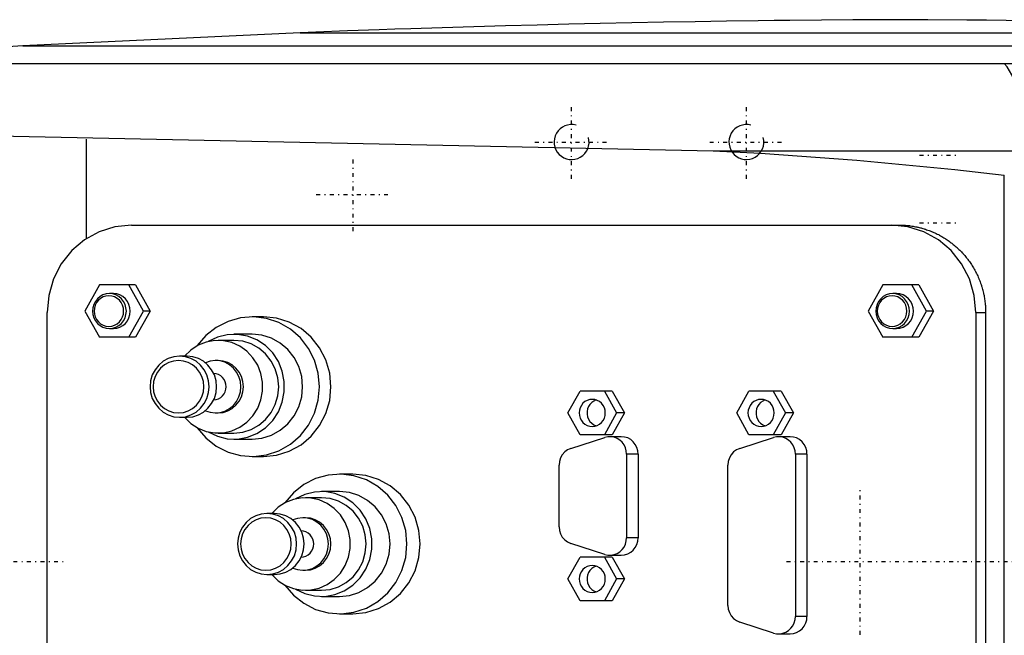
# Model space of a CAD drawing. Extents: x -602 to 139, y -105 to 105.
# Tile 3 of 5: x -463 to -351, y -8 to 62. Entities that reach past the tile are written whole.
import ezdxf

# ---------------------------------------------------------------- set-up
doc = ezdxf.new("R2010")
doc.units = 0
doc.linetypes.add('CENTER', pattern=[1.5, 0.45, -0.5, 0.05, -0.5])
for name, color, linetype in [('AM_0', 7, 'CONTINUOUS'), ('AM_10', 7, 'CONTINUOUS'), ('AM_7', 7, 'CENTER')]:
    doc.layers.add(name, color=color, linetype=linetype)

msp = doc.modelspace()

# ---------------------------------------------------------------- linework, layer by layer
at = {"layer": 'AM_0', "color": 7, "linetype": 'CONTINUOUS'}
for p, q in [((-431.04, 60.5), (-462.76, 59)), ((-431.04, 60.5), (-285.14, 60.5)), ((-462.76, 59), (-494.4, 57)), ((-462.76, 59), (-252.3, 59)), ((-494.4, 57), (-242.93, 57)), ((-498.5, 49.39), (-383.81, 47)), ((-455.5, 36.95), (-455.5, 48.32)), ((-383.81, 47), (-346.87, 47)), ((-350.5, -44.22), (-350.5, 44.22)), ((-450.34, 38.5), (-362.55, 38.5)), ((-454, 31.65), (-455.67, 28.65)), ((-449.88, 31.65), (-454, 31.65)), ((-448.98, 28.65), (-450.65, 31.65)), ((-449.88, 31.65), (-448.2, 28.65)), ((-364.41, 31.65), (-366.08, 28.65)), ((-360.29, 31.65), (-364.41, 31.65)), ((-359.39, 28.65), (-361.06, 31.65)), ((-360.29, 31.65), (-358.61, 28.65)), ((-452.41, 30.65), (-452.86, 30.65)), ((-362.82, 30.65), (-363.27, 30.65)), ((-460, -28.5), (-460, 28.5)), ((-455.67, 28.65), (-454, 25.65)), ((-450.65, 25.65), (-448.98, 28.65)), ((-448.2, 28.65), (-449.88, 25.65)), ((-448.2, 28.65), (-448.98, 28.65)), ((-366.08, 28.65), (-364.41, 25.65)), ((-361.06, 25.65), (-359.39, 28.65)), ((-358.61, 28.65), (-360.29, 25.65)), ((-358.61, 28.65), (-359.39, 28.65)), ((-353.75, 28.5), (-352.64, 28.5)), ((-353.75, 28.5), (-353.75, -28.5)), ((-352.64, 28.5), (-352.64, -28.5)), ((-435.25, 28), (-436.55, 28)), ((-452.86, 26.65), (-452.41, 26.65)), ((-436.55, 26), (-438.62, 26)), ((-363.27, 26.65), (-362.82, 26.65)), ((-449.88, 25.65), (-454, 25.65)), ((-438.62, 25.3), (-440.44, 25.3)), ((-360.29, 25.65), (-364.41, 25.65)), ((-443.98, 23.5), (-444.84, 23.5)), ((-440.44, 23), (-440.72, 23)), ((-400.43, 17), (-399.03, 19.5)), ((-395.34, 19.5), (-399.03, 19.5)), ((-396.24, 19.5), (-394.85, 17)), ((-395.34, 19.5), (-393.94, 17)), ((-381.11, 17), (-379.71, 19.5)), ((-376.02, 19.5), (-379.71, 19.5)), ((-376.93, 19.5), (-375.53, 17)), ((-376.02, 19.5), (-374.62, 17)), ((-440.72, 17), (-440.44, 17)), ((-399.03, 14.5), (-400.43, 17)), ((-394.85, 17), (-396.24, 14.5)), ((-393.94, 17), (-395.34, 14.5)), ((-393.94, 17), (-394.85, 17)), ((-379.71, 14.5), (-381.11, 17)), ((-375.53, 17), (-376.93, 14.5)), ((-374.62, 17), (-376.02, 14.5)), ((-374.62, 17), (-375.53, 17)), ((-444.84, 16.5), (-443.98, 16.5)), ((-440.44, 14.7), (-438.62, 14.7)), ((-438.62, 14), (-436.55, 14)), ((-400.08, 12.94), (-396.21, 14.19)), ((-395.34, 14.5), (-399.03, 14.5)), ((-394.32, 14.28), (-395.64, 14.28)), ((-380.76, 12.94), (-376.89, 14.19)), ((-376.02, 14.5), (-379.71, 14.5)), ((-375, 14.28), (-376.32, 14.28)), ((-436.55, 12), (-435.25, 12)), ((-393.71, 12.28), (-393.71, 2.72)), ((-392.39, 12.28), (-393.71, 12.28)), ((-392.39, 12.28), (-392.39, 2.72)), ((-374.39, 12.28), (-374.39, -6.28)), ((-373.07, 12.28), (-374.39, 12.28)), ((-373.07, 12.28), (-373.07, -6.28)), ((-401.43, 3.97), (-401.43, 11.03)), ((-382.11, -5.03), (-382.11, 11.03)), ((-425.04, 10), (-426.55, 10)), ((-426.55, 8), (-428.62, 8)), ((-428.62, 7.3), (-430.44, 7.3)), ((-433.98, 5.5), (-434.84, 5.5)), ((-430.44, 5), (-430.72, 5)), ((-392.39, 2.72), (-393.71, 2.72)), ((-396.21, 0.81), (-400.08, 2.06)), ((-400.43, -2), (-399.03, 0.5)), ((-395.34, 0.5), (-399.03, 0.5)), ((-396.24, 0.5), (-394.85, -2)), ((-395.64, 0.72), (-394.32, 0.72)), ((-395.34, 0.5), (-393.94, -2)), ((-430.72, -1), (-430.44, -1)), ((-434.84, -1.5), (-433.98, -1.5)), ((-399.03, -4.5), (-400.43, -2)), ((-394.85, -2), (-396.24, -4.5)), ((-393.94, -2), (-395.34, -4.5)), ((-393.94, -2), (-394.85, -2)), ((-430.44, -3.3), (-428.62, -3.3)), ((-428.62, -4), (-426.55, -4)), ((-395.34, -4.5), (-399.03, -4.5)), ((-426.55, -6), (-425.04, -6)), ((-373.07, -6.28), (-374.39, -6.28)), ((-376.89, -8.19), (-380.76, -6.94)), ((-376.32, -8.28), (-375, -8.28))]:
    msp.add_line(p, q, dxfattribs=at)
for points in [[(-450.34, 38.5), (-452.23, 38.31), (-454.04, 37.74), (-455.71, 36.81), (-457.17, 35.57), (-458.37, 34.06), (-459.26, 32.33), (-459.81, 30.45), (-460, 28.5)], [(-353.75, 28.5), (-353.93, 30.45), (-354.48, 32.33), (-355.38, 34.06), (-356.58, 35.57), (-358.04, 36.81), (-359.71, 37.74), (-361.52, 38.31), (-363.41, 38.5)], [(-452.41, 26.65), (-452.03, 26.69), (-451.67, 26.8), (-451.34, 26.99), (-451.04, 27.24), (-450.8, 27.54), (-450.63, 27.88), (-450.52, 28.26), (-450.48, 28.65), (-450.52, 29.04), (-450.63, 29.42), (-450.8, 29.76), (-451.04, 30.06), (-451.34, 30.31), (-451.67, 30.5), (-452.03, 30.61), (-452.41, 30.65)], [(-362.82, 26.65), (-362.44, 26.69), (-362.08, 26.8), (-361.75, 26.99), (-361.45, 27.24), (-361.21, 27.54), (-361.04, 27.88), (-360.93, 28.26), (-360.89, 28.65), (-360.93, 29.04), (-361.04, 29.42), (-361.21, 29.76), (-361.45, 30.06), (-361.75, 30.31), (-362.08, 30.5), (-362.44, 30.61), (-362.82, 30.65)], [(-442.81, 15.3), (-441.82, 14.15), (-440.64, 13.21), (-439.3, 12.52), (-437.86, 12.12), (-436.37, 12), (-434.89, 12.19), (-433.47, 12.66), (-432.17, 13.41), (-431.02, 14.41), (-430.09, 15.61), (-429.4, 16.98), (-428.97, 18.46), (-428.83, 20), (-428.97, 21.54), (-429.4, 23.02), (-430.09, 24.39), (-431.02, 25.59), (-432.17, 26.59), (-433.47, 27.34), (-434.89, 27.81), (-436.37, 28), (-437.86, 27.88), (-439.3, 27.48), (-440.64, 26.79), (-441.82, 25.85), (-442.81, 24.7)], [(-435.25, 12), (-433.74, 12.15), (-432.29, 12.61), (-430.95, 13.35), (-429.78, 14.34), (-428.82, 15.56), (-428.11, 16.94), (-427.67, 18.44), (-427.52, 20), (-427.67, 21.56), (-428.11, 23.06), (-428.82, 24.44), (-429.78, 25.66), (-430.95, 26.65), (-432.29, 27.39), (-433.74, 27.85), (-435.25, 28)], [(-441.57, 14.83), (-440.51, 14.33), (-439.39, 14.05), (-438.23, 14.01), (-437.08, 14.22), (-436, 14.65), (-435.03, 15.29), (-434.19, 16.13), (-433.54, 17.12), (-433.09, 18.22), (-432.86, 19.4), (-432.86, 20.6), (-433.09, 21.78), (-433.54, 22.88), (-434.19, 23.87), (-435.03, 24.71), (-436, 25.35), (-437.08, 25.78), (-438.23, 25.99), (-439.39, 25.95), (-440.51, 25.67), (-441.57, 25.17)], [(-436.55, 14), (-435.42, 14.12), (-434.34, 14.46), (-433.33, 15.01), (-432.45, 15.76), (-431.73, 16.67), (-431.2, 17.7), (-430.87, 18.83), (-430.76, 20), (-430.87, 21.17), (-431.2, 22.3), (-431.73, 23.33), (-432.45, 24.24), (-433.33, 24.99), (-434.34, 25.54), (-435.42, 25.88), (-436.55, 26)], [(-444.28, 16.5), (-443.56, 15.8), (-442.72, 15.26), (-441.79, 14.89), (-440.82, 14.71), (-439.83, 14.74), (-438.86, 14.96), (-437.95, 15.36), (-437.14, 15.94), (-436.45, 16.68), (-435.9, 17.53), (-435.53, 18.48), (-435.34, 19.49), (-435.34, 20.51), (-435.53, 21.52), (-435.9, 22.47), (-436.45, 23.32), (-437.14, 24.06), (-437.95, 24.64), (-438.86, 25.04), (-439.83, 25.26), (-440.82, 25.29), (-441.79, 25.11), (-442.72, 24.74), (-443.56, 24.2), (-444.28, 23.5)], [(-438.62, 14.7), (-437.62, 14.8), (-436.66, 15.1), (-435.78, 15.59), (-435, 16.25), (-434.37, 17.06), (-433.89, 17.97), (-433.6, 18.97), (-433.5, 20), (-433.6, 21.03), (-433.89, 22.03), (-434.37, 22.94), (-435, 23.75), (-435.78, 24.41), (-436.66, 24.9), (-437.62, 25.2), (-438.62, 25.3)], [(-443.98, 16.5), (-443.32, 16.57), (-442.69, 16.77), (-442.1, 17.09), (-441.59, 17.53), (-441.17, 18.06), (-440.86, 18.66), (-440.67, 19.32), (-440.6, 20), (-440.67, 20.68), (-440.86, 21.34), (-441.17, 21.94), (-441.59, 22.47), (-442.1, 22.91), (-442.69, 23.23), (-443.32, 23.43), (-443.98, 23.5)], [(-441.89, 17.25), (-441.34, 17.07), (-440.77, 17), (-440.2, 17.05), (-439.65, 17.21), (-439.14, 17.49), (-438.69, 17.86), (-438.32, 18.32), (-438.05, 18.84), (-437.88, 19.41), (-437.82, 20), (-437.88, 20.59), (-438.05, 21.16), (-438.32, 21.68), (-438.69, 22.14), (-439.14, 22.51), (-439.65, 22.79), (-440.2, 22.95), (-440.77, 23), (-441.34, 22.93), (-441.89, 22.75)], [(-440.44, 17), (-439.87, 17.06), (-439.33, 17.23), (-438.83, 17.51), (-438.39, 17.88), (-438.03, 18.33), (-437.76, 18.85), (-437.59, 19.41), (-437.54, 20), (-437.59, 20.59), (-437.76, 21.15), (-438.03, 21.67), (-438.39, 22.12), (-438.83, 22.49), (-439.33, 22.77), (-439.87, 22.94), (-440.44, 23)], [(-440.93, 18.5), (-440.65, 18.53), (-440.38, 18.62), (-440.13, 18.76), (-439.92, 18.95), (-439.74, 19.18), (-439.61, 19.43), (-439.53, 19.71), (-439.5, 20), (-439.53, 20.29), (-439.61, 20.57), (-439.74, 20.82), (-439.92, 21.05), (-440.13, 21.24), (-440.38, 21.38), (-440.65, 21.47), (-440.93, 21.5)], [(-397.18, 18.48), (-397.45, 18.36), (-397.69, 18.19), (-397.9, 17.98), (-398.06, 17.72), (-398.17, 17.45), (-398.22, 17.15), (-398.22, 16.85), (-398.17, 16.55), (-398.06, 16.28), (-397.9, 16.02), (-397.69, 15.81), (-397.45, 15.64), (-397.18, 15.52)], [(-377.87, 18.48), (-378.13, 18.36), (-378.37, 18.19), (-378.58, 17.98), (-378.74, 17.72), (-378.85, 17.45), (-378.9, 17.15), (-378.9, 16.85), (-378.85, 16.55), (-378.74, 16.28), (-378.58, 16.02), (-378.37, 15.81), (-378.13, 15.64), (-377.87, 15.52)], [(-393.71, 12.28), (-393.74, 12.65), (-393.84, 13.01), (-394, 13.35), (-394.22, 13.64), (-394.49, 13.89), (-394.8, 14.08), (-395.14, 14.21), (-395.5, 14.27), (-395.86, 14.27), (-396.21, 14.19)], [(-392.39, 12.28), (-392.42, 12.67), (-392.53, 13.04), (-392.71, 13.39), (-392.95, 13.69), (-393.24, 13.94), (-393.58, 14.13), (-393.94, 14.24), (-394.32, 14.28)], [(-374.39, 12.28), (-374.42, 12.65), (-374.52, 13.01), (-374.68, 13.35), (-374.9, 13.64), (-375.17, 13.89), (-375.48, 14.08), (-375.82, 14.21), (-376.18, 14.27), (-376.54, 14.27), (-376.89, 14.19)], [(-373.07, 12.28), (-373.1, 12.67), (-373.21, 13.04), (-373.39, 13.39), (-373.63, 13.69), (-373.93, 13.94), (-374.26, 14.13), (-374.62, 14.24), (-375, 14.28)], [(-400.08, 12.94), (-400.45, 12.77), (-400.78, 12.53), (-401.06, 12.21), (-401.26, 11.85), (-401.39, 11.45), (-401.43, 11.03)], [(-380.76, 12.94), (-381.13, 12.77), (-381.46, 12.53), (-381.74, 12.21), (-381.94, 11.85), (-382.07, 11.45), (-382.11, 11.03)], [(-432.81, -2.7), (-431.82, -3.85), (-430.64, -4.79), (-429.3, -5.48), (-427.86, -5.88), (-426.37, -6), (-424.89, -5.81), (-423.47, -5.34), (-422.17, -4.59), (-421.02, -3.59), (-420.09, -2.39), (-419.4, -1.02), (-418.97, 0.46), (-418.83, 2), (-418.97, 3.54), (-419.4, 5.02), (-420.09, 6.39), (-421.02, 7.59), (-422.17, 8.59), (-423.47, 9.34), (-424.89, 9.81), (-426.37, 10), (-427.86, 9.88), (-429.3, 9.48), (-430.64, 8.79), (-431.82, 7.85), (-432.81, 6.7)], [(-425.04, -6), (-423.53, -5.85), (-422.08, -5.39), (-420.75, -4.65), (-419.58, -3.66), (-418.62, -2.44), (-417.9, -1.06), (-417.46, 0.44), (-417.31, 2), (-417.46, 3.56), (-417.9, 5.06), (-418.62, 6.44), (-419.58, 7.66), (-420.75, 8.65), (-422.08, 9.39), (-423.53, 9.85), (-425.04, 10)], [(-431.57, -3.17), (-430.51, -3.67), (-429.39, -3.95), (-428.23, -3.99), (-427.08, -3.78), (-426, -3.35), (-425.03, -2.71), (-424.19, -1.87), (-423.54, -0.88), (-423.09, 0.22), (-422.86, 1.4), (-422.86, 2.6), (-423.09, 3.78), (-423.54, 4.88), (-424.19, 5.87), (-425.03, 6.71), (-426, 7.35), (-427.08, 7.78), (-428.23, 7.99), (-429.39, 7.95), (-430.51, 7.67), (-431.57, 7.17)], [(-426.55, -4), (-425.42, -3.88), (-424.34, -3.54), (-423.33, -2.99), (-422.45, -2.24), (-421.73, -1.33), (-421.2, -0.3), (-420.87, 0.83), (-420.76, 2), (-420.87, 3.17), (-421.2, 4.3), (-421.73, 5.33), (-422.45, 6.24), (-423.33, 6.99), (-424.34, 7.54), (-425.42, 7.88), (-426.55, 8)], [(-434.28, -1.5), (-433.56, -2.2), (-432.72, -2.74), (-431.79, -3.11), (-430.82, -3.29), (-429.83, -3.26), (-428.86, -3.04), (-427.95, -2.64), (-427.14, -2.06), (-426.45, -1.32), (-425.9, -0.47), (-425.53, 0.48), (-425.34, 1.49), (-425.34, 2.51), (-425.53, 3.52), (-425.9, 4.47), (-426.45, 5.32), (-427.14, 6.06), (-427.95, 6.64), (-428.86, 7.04), (-429.83, 7.26), (-430.82, 7.29), (-431.79, 7.11), (-432.72, 6.74), (-433.56, 6.2), (-434.28, 5.5)], [(-428.62, -3.3), (-427.62, -3.2), (-426.66, -2.9), (-425.78, -2.41), (-425, -1.75), (-424.37, -0.94), (-423.89, -0.03), (-423.6, 0.97), (-423.5, 2), (-423.6, 3.03), (-423.89, 4.03), (-424.37, 4.94), (-425, 5.75), (-425.78, 6.41), (-426.66, 6.9), (-427.62, 7.2), (-428.62, 7.3)], [(-433.98, -1.5), (-433.32, -1.43), (-432.69, -1.23), (-432.1, -0.91), (-431.59, -0.47), (-431.17, 0.06), (-430.86, 0.66), (-430.67, 1.32), (-430.6, 2), (-430.67, 2.68), (-430.86, 3.34), (-431.17, 3.94), (-431.59, 4.47), (-432.1, 4.91), (-432.69, 5.23), (-433.32, 5.43), (-433.98, 5.5)], [(-431.89, -0.75), (-431.34, -0.93), (-430.77, -1), (-430.2, -0.95), (-429.65, -0.79), (-429.14, -0.51), (-428.69, -0.14), (-428.32, 0.32), (-428.05, 0.84), (-427.88, 1.41), (-427.82, 2), (-427.88, 2.59), (-428.05, 3.16), (-428.32, 3.68), (-428.69, 4.14), (-429.14, 4.51), (-429.65, 4.79), (-430.2, 4.95), (-430.77, 5), (-431.34, 4.93), (-431.89, 4.75)], [(-430.44, -1), (-429.87, -0.94), (-429.33, -0.77), (-428.83, -0.49), (-428.39, -0.12), (-428.03, 0.33), (-427.76, 0.85), (-427.59, 1.41), (-427.54, 2), (-427.59, 2.59), (-427.76, 3.15), (-428.03, 3.67), (-428.39, 4.12), (-428.83, 4.49), (-429.33, 4.77), (-429.87, 4.94), (-430.44, 5)], [(-430.93, 0.5), (-430.65, 0.53), (-430.38, 0.62), (-430.13, 0.76), (-429.92, 0.95), (-429.74, 1.18), (-429.61, 1.43), (-429.53, 1.71), (-429.5, 2), (-429.53, 2.29), (-429.61, 2.57), (-429.74, 2.82), (-429.92, 3.05), (-430.13, 3.24), (-430.38, 3.38), (-430.65, 3.47), (-430.93, 3.5)], [(-401.43, 3.97), (-401.39, 3.55), (-401.26, 3.15), (-401.06, 2.79), (-400.78, 2.47), (-400.45, 2.23), (-400.08, 2.06)], [(-396.21, 0.81), (-395.86, 0.73), (-395.5, 0.73), (-395.14, 0.79), (-394.8, 0.92), (-394.49, 1.11), (-394.22, 1.36), (-394, 1.65), (-393.84, 1.99), (-393.74, 2.35), (-393.71, 2.72)], [(-394.32, 0.72), (-393.94, 0.76), (-393.58, 0.87), (-393.24, 1.06), (-392.95, 1.31), (-392.71, 1.61), (-392.53, 1.96), (-392.42, 2.33), (-392.39, 2.72)], [(-397.18, -0.52), (-397.45, -0.64), (-397.69, -0.81), (-397.9, -1.02), (-398.06, -1.28), (-398.17, -1.55), (-398.22, -1.85), (-398.22, -2.15), (-398.17, -2.45), (-398.06, -2.72), (-397.9, -2.98), (-397.69, -3.19), (-397.45, -3.36), (-397.18, -3.48)], [(-382.11, -5.03), (-382.07, -5.45), (-381.94, -5.85), (-381.74, -6.21), (-381.46, -6.53), (-381.13, -6.77), (-380.76, -6.94)], [(-376.89, -8.19), (-376.54, -8.27), (-376.18, -8.27), (-375.82, -8.21), (-375.48, -8.08), (-375.17, -7.89), (-374.9, -7.64), (-374.68, -7.35), (-374.52, -7.01), (-374.42, -6.65), (-374.39, -6.28)], [(-375, -8.28), (-374.62, -8.24), (-374.26, -8.13), (-373.93, -7.94), (-373.63, -7.69), (-373.39, -7.39), (-373.21, -7.04), (-373.1, -6.67), (-373.07, -6.28)]]:
    msp.add_lwpolyline(points, dxfattribs=at)
for points in [[(-452.86, 30.65), (-453.24, 30.61), (-453.6, 30.5), (-453.94, 30.31), (-454.23, 30.06), (-454.47, 29.76), (-454.65, 29.42), (-454.76, 29.04), (-454.8, 28.65), (-454.76, 28.26), (-454.65, 27.88), (-454.47, 27.54), (-454.23, 27.24), (-453.94, 26.99), (-453.6, 26.8), (-453.24, 26.69), (-452.86, 26.65), (-452.49, 26.69), (-452.12, 26.8), (-451.79, 26.99), (-451.5, 27.24), (-451.26, 27.54), (-451.08, 27.88), (-450.97, 28.26), (-450.93, 28.65), (-450.97, 29.04), (-451.08, 29.42), (-451.26, 29.76), (-451.5, 30.06), (-451.79, 30.31), (-452.12, 30.5), (-452.49, 30.61)], [(-363.27, 30.65), (-363.65, 30.61), (-364.01, 30.5), (-364.35, 30.31), (-364.64, 30.06), (-364.88, 29.76), (-365.06, 29.42), (-365.17, 29.04), (-365.21, 28.65), (-365.17, 28.26), (-365.06, 27.88), (-364.88, 27.54), (-364.64, 27.24), (-364.35, 26.99), (-364.01, 26.8), (-363.65, 26.69), (-363.27, 26.65), (-362.9, 26.69), (-362.53, 26.8), (-362.2, 26.99), (-361.91, 27.24), (-361.67, 27.54), (-361.49, 27.88), (-361.38, 28.26), (-361.34, 28.65), (-361.38, 29.04), (-361.49, 29.42), (-361.67, 29.76), (-361.91, 30.06), (-362.2, 30.31), (-362.53, 30.5), (-362.9, 30.61)], [(-452.93, 26.9), (-452.6, 26.93), (-452.28, 27.03), (-451.99, 27.19), (-451.73, 27.41), (-451.52, 27.68), (-451.37, 27.98), (-451.27, 28.31), (-451.24, 28.65), (-451.27, 28.99), (-451.37, 29.32), (-451.52, 29.62), (-451.73, 29.89), (-451.99, 30.11), (-452.28, 30.27), (-452.6, 30.37), (-452.93, 30.4), (-453.26, 30.37), (-453.58, 30.27), (-453.87, 30.11), (-454.12, 29.89), (-454.33, 29.62), (-454.49, 29.32), (-454.59, 28.99), (-454.62, 28.65), (-454.59, 28.31), (-454.49, 27.98), (-454.33, 27.68), (-454.12, 27.41), (-453.87, 27.19), (-453.58, 27.03), (-453.26, 26.93)], [(-363.34, 26.9), (-363.01, 26.93), (-362.69, 27.03), (-362.4, 27.19), (-362.14, 27.41), (-361.93, 27.68), (-361.78, 27.98), (-361.68, 28.31), (-361.65, 28.65), (-361.68, 28.99), (-361.78, 29.32), (-361.93, 29.62), (-362.14, 29.89), (-362.4, 30.11), (-362.69, 30.27), (-363.01, 30.37), (-363.34, 30.4), (-363.67, 30.37), (-363.99, 30.27), (-364.28, 30.11), (-364.53, 29.89), (-364.74, 29.62), (-364.9, 29.32), (-365, 28.99), (-365.03, 28.65), (-365, 28.31), (-364.9, 27.98), (-364.74, 27.68), (-364.53, 27.41), (-364.28, 27.19), (-363.99, 27.03), (-363.67, 26.93)], [(-444.84, 23.5), (-445.49, 23.43), (-446.13, 23.23), (-446.71, 22.91), (-447.23, 22.47), (-447.65, 21.94), (-447.96, 21.34), (-448.15, 20.68), (-448.22, 20), (-448.15, 19.32), (-447.96, 18.66), (-447.65, 18.06), (-447.23, 17.53), (-446.71, 17.09), (-446.13, 16.77), (-445.49, 16.57), (-444.84, 16.5), (-444.18, 16.57), (-443.54, 16.77), (-442.96, 17.09), (-442.44, 17.53), (-442.02, 18.06), (-441.71, 18.66), (-441.52, 19.32), (-441.45, 20), (-441.52, 20.68), (-441.71, 21.34), (-442.02, 21.94), (-442.44, 22.47), (-442.96, 22.91), (-443.54, 23.23), (-444.18, 23.43)], [(-444.96, 17), (-444.4, 17.06), (-443.86, 17.23), (-443.35, 17.51), (-442.92, 17.88), (-442.56, 18.33), (-442.29, 18.85), (-442.12, 19.41), (-442.07, 20), (-442.12, 20.59), (-442.29, 21.15), (-442.56, 21.67), (-442.92, 22.12), (-443.35, 22.49), (-443.86, 22.77), (-444.4, 22.94), (-444.96, 23), (-445.53, 22.94), (-446.07, 22.77), (-446.57, 22.49), (-447.01, 22.12), (-447.37, 21.67), (-447.64, 21.15), (-447.81, 20.59), (-447.86, 20), (-447.81, 19.41), (-447.64, 18.85), (-447.37, 18.33), (-447.01, 17.88), (-446.57, 17.51), (-446.07, 17.23), (-445.53, 17.06)], [(-397.64, 18.55), (-397.93, 18.52), (-398.21, 18.43), (-398.47, 18.29), (-398.7, 18.1), (-398.88, 17.86), (-399.02, 17.59), (-399.11, 17.3), (-399.13, 17), (-399.11, 16.7), (-399.02, 16.41), (-398.88, 16.14), (-398.7, 15.9), (-398.47, 15.71), (-398.21, 15.57), (-397.93, 15.48), (-397.64, 15.45), (-397.35, 15.48), (-397.06, 15.57), (-396.81, 15.71), (-396.58, 15.9), (-396.39, 16.14), (-396.25, 16.41), (-396.17, 16.7), (-396.14, 17), (-396.17, 17.3), (-396.25, 17.59), (-396.39, 17.86), (-396.58, 18.1), (-396.81, 18.29), (-397.06, 18.43), (-397.35, 18.52)], [(-378.32, 18.55), (-378.61, 18.52), (-378.89, 18.43), (-379.15, 18.29), (-379.38, 18.1), (-379.56, 17.86), (-379.7, 17.59), (-379.79, 17.3), (-379.82, 17), (-379.79, 16.7), (-379.7, 16.41), (-379.56, 16.14), (-379.38, 15.9), (-379.15, 15.71), (-378.89, 15.57), (-378.61, 15.48), (-378.32, 15.45), (-378.03, 15.48), (-377.75, 15.57), (-377.49, 15.71), (-377.26, 15.9), (-377.07, 16.14), (-376.94, 16.41), (-376.85, 16.7), (-376.82, 17), (-376.85, 17.3), (-376.94, 17.59), (-377.07, 17.86), (-377.26, 18.1), (-377.49, 18.29), (-377.75, 18.43), (-378.03, 18.52)], [(-434.84, 5.5), (-435.49, 5.43), (-436.13, 5.23), (-436.71, 4.91), (-437.23, 4.47), (-437.65, 3.94), (-437.96, 3.34), (-438.15, 2.68), (-438.22, 2), (-438.15, 1.32), (-437.96, 0.66), (-437.65, 0.06), (-437.23, -0.47), (-436.71, -0.91), (-436.13, -1.23), (-435.49, -1.43), (-434.84, -1.5), (-434.18, -1.43), (-433.54, -1.23), (-432.96, -0.91), (-432.44, -0.47), (-432.02, 0.06), (-431.71, 0.66), (-431.52, 1.32), (-431.45, 2), (-431.52, 2.68), (-431.71, 3.34), (-432.02, 3.94), (-432.44, 4.47), (-432.96, 4.91), (-433.54, 5.23), (-434.18, 5.43)], [(-434.96, -1), (-434.4, -0.94), (-433.86, -0.77), (-433.35, -0.49), (-432.92, -0.12), (-432.56, 0.33), (-432.29, 0.85), (-432.12, 1.41), (-432.07, 2), (-432.12, 2.59), (-432.29, 3.15), (-432.56, 3.67), (-432.92, 4.12), (-433.35, 4.49), (-433.86, 4.77), (-434.4, 4.94), (-434.96, 5), (-435.53, 4.94), (-436.07, 4.77), (-436.57, 4.49), (-437.01, 4.12), (-437.37, 3.67), (-437.64, 3.15), (-437.81, 2.59), (-437.86, 2), (-437.81, 1.41), (-437.64, 0.85), (-437.37, 0.33), (-437.01, -0.12), (-436.57, -0.49), (-436.07, -0.77), (-435.53, -0.94)], [(-397.64, -0.45), (-397.93, -0.48), (-398.21, -0.57), (-398.47, -0.71), (-398.7, -0.9), (-398.88, -1.14), (-399.02, -1.41), (-399.11, -1.7), (-399.13, -2), (-399.11, -2.3), (-399.02, -2.59), (-398.88, -2.86), (-398.7, -3.1), (-398.47, -3.29), (-398.21, -3.43), (-397.93, -3.52), (-397.64, -3.55), (-397.35, -3.52), (-397.06, -3.43), (-396.81, -3.29), (-396.58, -3.1), (-396.39, -2.86), (-396.25, -2.59), (-396.17, -2.3), (-396.14, -2), (-396.17, -1.7), (-396.25, -1.41), (-396.39, -1.14), (-396.58, -0.9), (-396.81, -0.71), (-397.06, -0.57), (-397.35, -0.48)]]:
    msp.add_lwpolyline(points, close=True, dxfattribs=at)
for points in [[(-366, 62, 0), (-367.81, 61.99, 0), (-371.42, 61.96, 0), (-375.04, 61.92, 0), (-376.84, 61.9, 0), (-378.65, 61.87, 0), (-382.26, 61.82, 0), (-385.88, 61.77, 0), (-389.49, 61.7, 0), (-393.11, 61.63, 0), (-396.72, 61.56, 0), (-398.53, 61.51, 0), (-400.33, 61.47, 0), (-403.95, 61.38, 0), (-407.56, 61.29, 0), (-411.17, 61.18, 0), (-414.79, 61.07, 0), (-418.4, 60.96, 0), (-420.21, 60.9, 0), (-422.01, 60.83, 0), (-425.62, 60.71, 0), (-429.24, 60.57, 0), (-431.04, 60.5, 0)], [(-285.14, 60.5, 0), (-287.39, 60.58, 0), (-291.88, 60.72, 0), (-296.37, 60.86, 0), (-298.61, 60.93, 0), (-300.86, 61, 0), (-305.35, 61.12, 0), (-309.84, 61.24, 0), (-314.33, 61.34, 0), (-318.83, 61.44, 0), (-323.32, 61.53, 0), (-325.56, 61.58, 0), (-327.81, 61.62, 0), (-332.3, 61.69, 0), (-336.8, 61.76, 0), (-341.29, 61.82, 0), (-345.78, 61.87, 0), (-350.27, 61.91, 0), (-352.52, 61.93, 0), (-354.77, 61.95, 0), (-359.26, 61.97, 0), (-363.75, 61.99, 0), (-366, 62, 0)], [(-349.12, 54.2, 0), (-349.25, 54.71, 0), (-349.64, 55.69, 0), (-350.19, 56.59, 0), (-350.53, 57, 0)], [(-383.81, 47, 0), (-378.39, 46.72, 0), (-367.37, 45.92, 0), (-356.16, 44.84, 0), (-350.5, 44.22, 0)], [(-362.55, 38.5, 0), (-362.48, 38.5, 0), (-362.35, 38.5, 0), (-362.21, 38.49, 0), (-362.14, 38.49, 0), (-362.07, 38.49, 0), (-361.93, 38.48, 0), (-361.79, 38.47, 0), (-361.65, 38.46, 0), (-361.5, 38.44, 0), (-361.36, 38.43, 0), (-361.29, 38.42, 0), (-361.22, 38.41, 0), (-361.08, 38.39, 0), (-360.94, 38.37, 0), (-360.8, 38.34, 0), (-360.65, 38.31, 0), (-360.51, 38.28, 0), (-360.44, 38.27, 0), (-360.37, 38.25, 0), (-360.23, 38.22, 0), (-360.09, 38.18, 0), (-360.02, 38.17, 0), (-359.95, 38.15, 0), (-359.81, 38.11, 0), (-359.67, 38.07, 0), (-359.6, 38.04, 0), (-359.53, 38.02, 0), (-359.39, 37.97, 0), (-359.25, 37.93, 0), (-359.11, 37.88, 0), (-358.97, 37.82, 0), (-358.84, 37.77, 0), (-358.77, 37.74, 0), (-358.7, 37.71, 0), (-358.57, 37.65, 0), (-358.43, 37.59, 0), (-358.3, 37.53, 0), (-358.17, 37.47, 0), (-358.04, 37.4, 0), (-357.97, 37.37, 0), (-357.91, 37.33, 0), (-357.78, 37.26, 0), (-357.65, 37.19, 0), (-357.53, 37.12, 0), (-357.4, 37.04, 0), (-357.28, 36.96, 0), (-357.22, 36.92, 0), (-357.16, 36.88, 0), (-357.03, 36.8, 0), (-356.91, 36.72, 0), (-356.8, 36.64, 0), (-356.68, 36.55, 0), (-356.56, 36.47, 0), (-356.51, 36.42, 0), (-356.45, 36.38, 0), (-356.34, 36.29, 0), (-356.23, 36.2, 0), (-356.12, 36.1, 0), (-356.01, 36.01, 0), (-355.91, 35.92, 0), (-355.86, 35.87, 0), (-355.8, 35.82, 0), (-355.7, 35.72, 0), (-355.6, 35.63, 0), (-355.55, 35.58, 0), (-355.5, 35.53, 0), (-355.41, 35.43, 0), (-355.31, 35.33, 0), (-355.26, 35.27, 0), (-355.22, 35.22, 0), (-355.12, 35.12, 0), (-355.03, 35.01, 0), (-354.94, 34.9, 0), (-354.85, 34.79, 0), (-354.76, 34.67, 0), (-354.71, 34.62, 0), (-354.67, 34.56, 0), (-354.58, 34.44, 0), (-354.5, 34.33, 0), (-354.42, 34.21, 0), (-354.33, 34.09, 0), (-354.25, 33.97, 0), (-354.21, 33.9, 0), (-354.17, 33.84, 0), (-354.1, 33.72, 0), (-354.02, 33.59, 0), (-353.95, 33.46, 0), (-353.88, 33.33, 0), (-353.81, 33.2, 0), (-353.77, 33.14, 0), (-353.74, 33.07, 0), (-353.67, 32.94, 0), (-353.61, 32.81, 0), (-353.54, 32.67, 0), (-353.48, 32.54, 0), (-353.43, 32.4, 0), (-353.4, 32.33, 0), (-353.37, 32.27, 0), (-353.31, 32.13, 0), (-353.26, 31.99, 0), (-353.21, 31.85, 0), (-353.16, 31.71, 0), (-353.12, 31.57, 0), (-353.09, 31.5, 0), (-353.07, 31.43, 0), (-353.03, 31.29, 0), (-352.99, 31.14, 0), (-352.97, 31.07, 0), (-352.95, 31, 0), (-352.92, 30.86, 0), (-352.88, 30.71, 0), (-352.87, 30.64, 0), (-352.85, 30.57, 0), (-352.82, 30.43, 0), (-352.8, 30.28, 0), (-352.77, 30.14, 0), (-352.75, 30, 0), (-352.73, 29.85, 0), (-352.72, 29.78, 0), (-352.71, 29.71, 0), (-352.69, 29.56, 0), (-352.68, 29.42, 0), (-352.67, 29.28, 0), (-352.66, 29.14, 0), (-352.65, 28.99, 0), (-352.65, 28.92, 0), (-352.64, 28.85, 0), (-352.64, 28.71, 0), (-352.64, 28.57, 0), (-352.64, 28.5, 0)]]:
    msp.add_polyline3d(points, dxfattribs=at)
at = {"layer": 'AM_10', "color": 7, "linetype": 'CONTINUOUS'}
for centre in [(-400, 48), (-380, 48)]:
    msp.add_arc(centre, 2, 75, 15, dxfattribs=at)
at = {"layer": 'AM_7', "color": 4, "linetype": 'CENTER'}
for p, q in [((-400, 43.8), (-400, 52.2)), ((-380, 43.8), (-380, 52.2)), ((-404.2, 48), (-395.8, 48)), ((-384.2, 48), (-375.8, 48)), ((-425, 37.8), (-425, 46.2)), ((-360.2, 46.5), (-355.8, 46.5)), ((-429.2, 42), (-420.8, 42)), ((-360.2, 38.75), (-355.8, 38.75)), ((-367, -8.4), (-367, 8.4)), ((-375.4, 0), (-241.2, 0)), ((-497.95, 0), (-458.05, 0))]:
    msp.add_line(p, q, dxfattribs=at)

doc.saveas('drawing.dxf')
